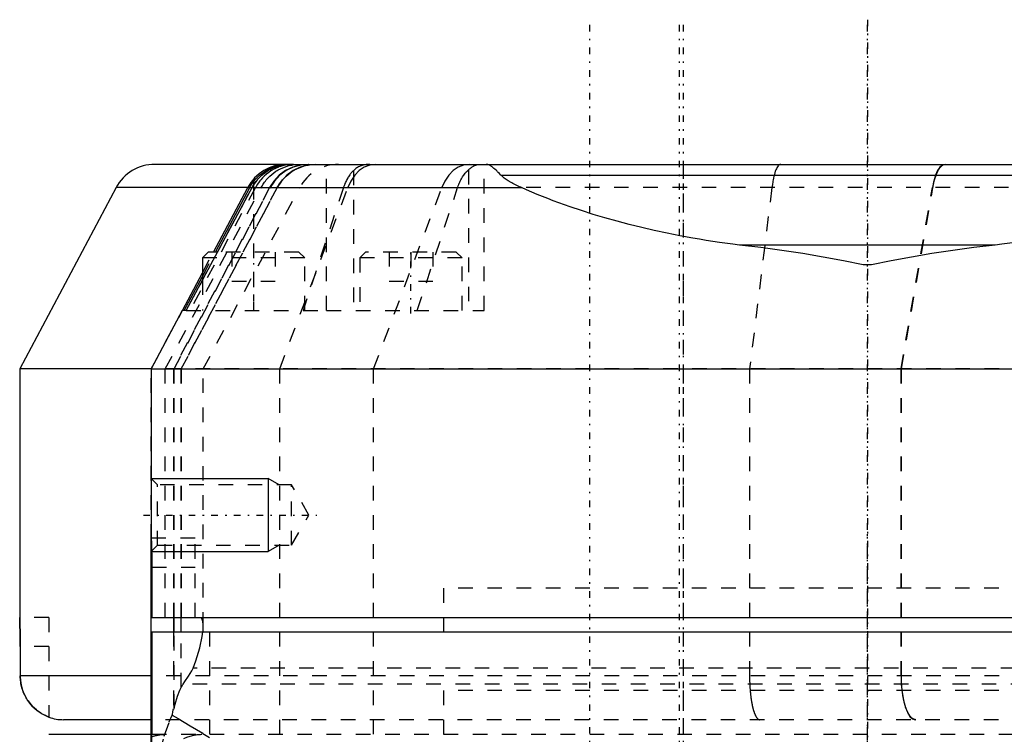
# Model space of a CAD drawing. Extents: x -545 to 345, y -109 to 109.
# Tile 11 of 15: x -158 to -91, y 60 to 109. Entities that reach past the tile are written whole.
import ezdxf

# ---------------------------------------------------------------- set-up
doc = ezdxf.new("R2010")
doc.units = 0
doc.linetypes.add('CENTER', pattern=[1.5, 0.45, -0.5, 0.05, -0.5])
doc.linetypes.add('DASHED', pattern=[2, 1, -1])
for name, color, linetype in [('AM_0', 7, 'CONTINUOUS'), ('AM_10', 7, 'CONTINUOUS'), ('AM_3', 7, 'DASHED'), ('AM_7', 7, 'CENTER')]:
    doc.layers.add(name, color=color, linetype=linetype)

msp = doc.modelspace()

# ---------------------------------------------------------------- linework, layer by layer
at = {"layer": 'AM_0', "color": 7, "linetype": 'CONTINUOUS'}
for p, q in [((-139.751, 99), (-148.753, 99)), ((-140.036, 98.95), (-140.031, 98.951)), ((-139.751, 99), (-60.249, 99)), ((-142, 97.821), (-142, 97.591)), ((-74.952, 98.24), (-125.048, 98.24)), ((-151.402, 97.408), (-158, 85)), ((-142.4, 97.408), (-151.402, 97.408)), ((-146.606, 89), (-142.081, 97.455)), ((-144.744, 93), (-142.4, 97.408)), ((-144.609, 93), (-142.264, 97.408)), ((-142.264, 97.408), (-142.4, 97.408)), ((-142.107, 97.408), (-123.666, 97.408)), ((-145.1, 93), (-145.5, 92.6)), ((-144.464, 93), (-145.1, 93)), ((-91.258, 93.47), (-108.742, 93.47)), ((-145.5, 92.6), (-145.5, 91.067)), ((-144.679, 92.6), (-145.5, 92.6)), ((-99.713, 92.13), (-100.287, 92.13)), ((-146.871, 89), (-145.5, 91.578)), ((-146.737, 89), (-145.5, 91.326)), ((-146.873, 89), (-149, 85)), ((-146.606, 89), (-146.873, 89)), ((-158, 85), (-158, 68)), ((-149.051, 85), (-158, 85)), ((-149, 85), (-149, 73.43)), ((-149, 85), (-51, 85)), ((-149, 73.421), (-149, 73.43)), ((-148.998, 58.06), (-148.998, 73.37)), ((-148.967, 72.332), (-148.969, 72.42)), ((-148.963, 72.055), (-148.964, 72.149)), ((-148.959, 71.43), (-148.959, 68)), ((-148.959, 68), (-51, 68)), ((-147.475, 68), (-147.475, 67)), ((-147.44, 67), (-147.44, 68)), ((-146.961, 67), (-146.961, 68)), ((-129, 68), (-129, 67)), ((-51, 67), (-148.959, 67)), ((-148.959, 67), (-148.959, 60)), ((-157.966, 66), (-157.966, 64)), ((-149.054, 64), (-157.966, 64)), ((-156, 61.184), (-156, 61.172)), ((-149.043, 61), (-155, 61)), ((-156, 60), (-148.998, 60))]:
    msp.add_line(p, q, dxfattribs=at)
for points in [[(-142, 97.821, 0), (-141.951, 97.883, 0), (-141.847, 98.005, 0), (-141.737, 98.121, 0), (-141.68, 98.176, 0), (-141.621, 98.23, 0), (-141.5, 98.334, 0), (-141.373, 98.43, 0), (-141.243, 98.519, 0), (-141.108, 98.601, 0), (-140.969, 98.676, 0), (-140.899, 98.71, 0), (-140.828, 98.742, 0), (-140.684, 98.801, 0), (-140.54, 98.852, 0), (-140.395, 98.895, 0), (-140.25, 98.93, 0), (-140.104, 98.958, 0), (-140.032, 98.969, 0), (-139.959, 98.979, 0), (-139.814, 98.992, 0), (-139.67, 98.999, 0), (-139.598, 99, 0)], [(-139.516, 99, 0), (-139.591, 98.999, 0), (-139.743, 98.99, 0), (-139.896, 98.973, 0), (-139.974, 98.961, 0), (-140.051, 98.947, 0), (-140.206, 98.912, 0), (-140.361, 98.867, 0), (-140.517, 98.813, 0), (-140.67, 98.749, 0), (-140.82, 98.677, 0), (-140.894, 98.637, 0), (-140.967, 98.596, 0), (-141.11, 98.506, 0), (-141.248, 98.408, 0), (-141.382, 98.301, 0), (-141.51, 98.187, 0), (-141.632, 98.066, 0), (-141.69, 98.002, 0), (-141.746, 97.938, 0), (-141.853, 97.804, 0), (-141.953, 97.664, 0), (-142, 97.591, 0)], [(-142, 97.591, 0), (-141.968, 97.641, 0), (-141.902, 97.737, 0), (-141.832, 97.831, 0), (-141.796, 97.877, 0), (-141.759, 97.923, 0), (-141.682, 98.011, 0), (-141.602, 98.096, 0), (-141.519, 98.178, 0), (-141.433, 98.257, 0), (-141.344, 98.332, 0), (-141.299, 98.369, 0), (-141.253, 98.404, 0), (-141.159, 98.472, 0), (-141.063, 98.536, 0), (-140.965, 98.597, 0), (-140.866, 98.653, 0), (-140.765, 98.705, 0), (-140.714, 98.729, 0), (-140.662, 98.753, 0), (-140.559, 98.796, 0), (-140.454, 98.836, 0), (-140.401, 98.854, 0)], [(-139.819, 98.983, 0), (-139.768, 98.988, 0), (-139.666, 98.996, 0), (-139.566, 99, 0), (-139.516, 99, 0)], [(-125.048, 98.24, 0), (-125.092, 98.285, 0), (-125.176, 98.371, 0), (-125.257, 98.452, 0), (-125.296, 98.491, 0), (-125.334, 98.528, 0), (-125.409, 98.599, 0), (-125.48, 98.664, 0), (-125.549, 98.724, 0), (-125.615, 98.778, 0), (-125.678, 98.827, 0), (-125.709, 98.849, 0), (-125.74, 98.87, 0), (-125.797, 98.906, 0), (-125.849, 98.935, 0), (-125.897, 98.957, 0), (-125.94, 98.974, 0), (-125.979, 98.985, 0), (-125.997, 98.99, 0), (-126.014, 98.993, 0), (-126.045, 98.998, 0), (-126.061, 98.999, 0), (-126.065, 98.999, 0), (-126.07, 99, 0), (-126.072, 99, 0), (-126.074, 99, 0), (-126.08, 99, 0), (-126.084, 99, 0), (-126.084, 99, 0), (-126.085, 99, 0), (-126.085, 99, 0), (-126.085, 99, 0), (-126.085, 99, 0), (-126.085, 99, 0), (-126.085, 99, 0), (-126.085, 99, 0), (-126.085, 99, 0), (-126.085, 99, 0), (-126.085, 99, 0), (-126.085, 99, 0), (-126.085, 99, 0), (-126.085, 99, 0), (-126.085, 99, 0), (-126.085, 99, 0), (-126.085, 99, 0), (-126.085, 99, 0), (-126.085, 99, 0), (-126.085, 99, 0), (-126.085, 99, 0), (-126.085, 99, 0), (-126.085, 99, 0), (-126.085, 99, 0), (-126.085, 99, 0), (-126.085, 99, 0), (-126.085, 99, 0), (-126.085, 99, 0), (-126.085, 99, 0), (-126.085, 99, 0), (-126.085, 99, 0), (-126.085, 99, 0), (-126.085, 99, 0), (-126.085, 99, 0), (-126.085, 99, 0), (-126.085, 99, 0), (-126.085, 99, 0), (-126.085, 99, 0), (-126.085, 99, 0), (-126.084, 99, 0), (-126.084, 99, 0), (-126.084, 99, 0), (-126.084, 99, 0), (-126.084, 99, 0), (-126.084, 99, 0), (-126.084, 99, 0), (-126.084, 99, 0), (-126.084, 99, 0), (-126.084, 99, 0), (-126.084, 99, 0), (-126.084, 99, 0), (-126.084, 99, 0), (-126.084, 99, 0), (-126.084, 99, 0), (-126.084, 99, 0), (-126.084, 99, 0), (-126.084, 99, 0), (-126.084, 99, 0), (-126.084, 99, 0), (-126.084, 99, 0), (-126.084, 99, 0), (-126.084, 99, 0), (-126.084, 99, 0), (-126.084, 99, 0), (-126.084, 99, 0), (-126.084, 99, 0), (-126.084, 99, 0), (-126.084, 99, 0), (-126.084, 99, 0), (-126.084, 99, 0), (-126.084, 99, 0), (-126.084, 99, 0), (-126.084, 99, 0), (-126.084, 99, 0), (-126.084, 99, 0), (-126.084, 99, 0), (-126.084, 99, 0), (-126.084, 99, 0), (-126.084, 99, 0), (-126.083, 99, 0), (-126.083, 99, 0), (-126.083, 99, 0), (-126.083, 99, 0), (-126.083, 99, 0), (-126.083, 99, 0)], [(-142.264, 97.408, 0), (-142.226, 97.479, 0), (-142.141, 97.619, 0), (-142.049, 97.755, 0), (-142, 97.821, 0)], [(-123.666, 97.408, 0), (-123.714, 97.43, 0), (-123.808, 97.473, 0), (-123.9, 97.516, 0), (-123.945, 97.538, 0), (-123.99, 97.56, 0), (-124.079, 97.604, 0), (-124.166, 97.649, 0), (-124.252, 97.694, 0), (-124.335, 97.739, 0), (-124.415, 97.784, 0), (-124.455, 97.807, 0), (-124.494, 97.83, 0), (-124.57, 97.876, 0), (-124.643, 97.923, 0), (-124.713, 97.97, 0), (-124.781, 98.017, 0), (-124.845, 98.064, 0), (-124.876, 98.088, 0), (-124.906, 98.112, 0), (-124.965, 98.161, 0), (-125.021, 98.213, 0), (-125.048, 98.24, 0)], [(-142, 97.591, 0), (-142.019, 97.561, 0), (-142.055, 97.5, 0), (-142.09, 97.439, 0), (-142.107, 97.408, 0)], [(-142.081, 97.455, 0), (-142.068, 97.478, 0), (-142.042, 97.523, 0), (-142.014, 97.569, 0), (-142, 97.591, 0)], [(-108.742, 93.47, 0), (-109.203, 93.529, 0), (-110.121, 93.657, 0), (-111.031, 93.797, 0), (-111.483, 93.871, 0), (-111.932, 93.949, 0), (-112.825, 94.113, 0), (-113.708, 94.288, 0), (-114.58, 94.475, 0), (-115.442, 94.674, 0), (-116.292, 94.884, 0), (-116.712, 94.993, 0), (-117.13, 95.105, 0), (-117.954, 95.337, 0), (-118.765, 95.58, 0), (-119.562, 95.833, 0), (-120.345, 96.097, 0), (-121.111, 96.371, 0), (-121.489, 96.512, 0), (-121.862, 96.655, 0), (-122.597, 96.949, 0), (-123.314, 97.253, 0), (-123.666, 97.408, 0)], [(-76.334, 97.408, 0), (-76.686, 97.253, 0), (-77.403, 96.949, 0), (-78.138, 96.655, 0), (-78.511, 96.512, 0), (-78.889, 96.371, 0), (-79.655, 96.097, 0), (-80.438, 95.833, 0), (-81.235, 95.58, 0), (-82.046, 95.337, 0), (-82.87, 95.105, 0), (-83.288, 94.993, 0), (-83.708, 94.884, 0), (-84.558, 94.674, 0), (-85.42, 94.475, 0), (-86.292, 94.288, 0), (-87.175, 94.113, 0), (-88.068, 93.949, 0), (-88.517, 93.871, 0), (-88.969, 93.797, 0), (-89.879, 93.657, 0), (-90.797, 93.529, 0), (-91.258, 93.47, 0)], [(-100.287, 92.13, 0), (-101.627, 92.398, 0), (-104.418, 92.906, 0), (-107.296, 93.317, 0), (-108.742, 93.47, 0)], [(-91.258, 93.47, 0), (-92.704, 93.317, 0), (-95.582, 92.906, 0), (-98.373, 92.398, 0), (-99.713, 92.13, 0)], [(-149, 73.43, 0), (-149, 73.43, 0), (-149, 73.43, 0), (-149, 73.429, 0), (-149, 73.428, 0), (-149, 73.428, 0), (-149, 73.426, 0), (-149, 73.424, 0), (-149, 73.422, 0), (-149, 73.419, 0), (-148.999, 73.415, 0), (-148.999, 73.414, 0), (-148.999, 73.412, 0), (-148.999, 73.408, 0), (-148.999, 73.403, 0), (-148.999, 73.398, 0), (-148.998, 73.393, 0), (-148.998, 73.387, 0), (-148.998, 73.384, 0), (-148.998, 73.381, 0), (-148.998, 73.374, 0), (-148.997, 73.367, 0), (-148.997, 73.363, 0), (-148.997, 73.359, 0), (-148.997, 73.351, 0), (-148.997, 73.343, 0), (-148.996, 73.338, 0), (-148.996, 73.334, 0), (-148.996, 73.325, 0), (-148.995, 73.315, 0), (-148.995, 73.305, 0), (-148.995, 73.294, 0), (-148.994, 73.283, 0), (-148.994, 73.278, 0), (-148.994, 73.272, 0), (-148.993, 73.26, 0), (-148.993, 73.248, 0), (-148.992, 73.236, 0), (-148.992, 73.223, 0), (-148.991, 73.209, 0), (-148.991, 73.203, 0), (-148.991, 73.196, 0), (-148.99, 73.182, 0), (-148.99, 73.167, 0), (-148.989, 73.152, 0), (-148.989, 73.137, 0), (-148.988, 73.122, 0), (-148.988, 73.114, 0), (-148.988, 73.106, 0), (-148.987, 73.09, 0), (-148.987, 73.073, 0), (-148.986, 73.056, 0), (-148.986, 73.039, 0), (-148.985, 73.022, 0), (-148.985, 73.013, 0), (-148.984, 73.004, 0), (-148.984, 72.986, 0), (-148.983, 72.968, 0), (-148.983, 72.95, 0), (-148.982, 72.931, 0), (-148.982, 72.912, 0), (-148.981, 72.903, 0), (-148.981, 72.893, 0), (-148.98, 72.874, 0), (-148.98, 72.854, 0), (-148.98, 72.844, 0), (-148.979, 72.834, 0), (-148.979, 72.814, 0), (-148.978, 72.794, 0), (-148.978, 72.783, 0), (-148.978, 72.773, 0), (-148.977, 72.752, 0), (-148.976, 72.73, 0), (-148.976, 72.708, 0), (-148.975, 72.686, 0), (-148.975, 72.663, 0), (-148.974, 72.652, 0), (-148.974, 72.641, 0), (-148.974, 72.617, 0), (-148.973, 72.594, 0), (-148.972, 72.57, 0), (-148.972, 72.546, 0), (-148.971, 72.522, 0), (-148.971, 72.509, 0), (-148.971, 72.497, 0), (-148.97, 72.472, 0), (-148.97, 72.447, 0), (-148.969, 72.421, 0), (-148.969, 72.395, 0), (-148.968, 72.369, 0), (-148.968, 72.356, 0), (-148.968, 72.343, 0), (-148.967, 72.317, 0), (-148.967, 72.29, 0), (-148.966, 72.263, 0), (-148.966, 72.236, 0), (-148.965, 72.209, 0), (-148.965, 72.195, 0), (-148.965, 72.182, 0), (-148.965, 72.154, 0), (-148.964, 72.126, 0), (-148.964, 72.099, 0), (-148.963, 72.071, 0), (-148.963, 72.043, 0), (-148.963, 72.028, 0), (-148.963, 72.014, 0), (-148.962, 71.986, 0), (-148.962, 71.958, 0), (-148.962, 71.943, 0), (-148.962, 71.929, 0), (-148.961, 71.901, 0), (-148.961, 71.872, 0), (-148.961, 71.858, 0), (-148.961, 71.843, 0), (-148.961, 71.815, 0), (-148.96, 71.786, 0), (-148.96, 71.757, 0), (-148.96, 71.728, 0), (-148.96, 71.7, 0), (-148.96, 71.685, 0), (-148.96, 71.671, 0), (-148.96, 71.642, 0), (-148.96, 71.614, 0), (-148.959, 71.585, 0), (-148.959, 71.557, 0), (-148.959, 71.528, 0), (-148.959, 71.514, 0), (-148.959, 71.5, 0), (-148.959, 71.472, 0), (-148.959, 71.444, 0), (-148.959, 71.43, 0)], [(-158, 68, 0), (-158, 68, 0), (-158, 68, 0), (-158, 67.999, 0), (-158, 67.998, 0), (-158, 67.998, 0), (-158, 67.996, 0), (-158, 67.994, 0), (-158, 67.992, 0), (-158, 67.989, 0), (-157.999, 67.985, 0), (-157.999, 67.984, 0), (-157.999, 67.982, 0), (-157.999, 67.978, 0), (-157.999, 67.973, 0), (-157.999, 67.968, 0), (-157.999, 67.963, 0), (-157.999, 67.957, 0), (-157.998, 67.954, 0), (-157.998, 67.951, 0), (-157.998, 67.944, 0), (-157.998, 67.937, 0), (-157.998, 67.933, 0), (-157.998, 67.929, 0), (-157.997, 67.921, 0), (-157.997, 67.913, 0), (-157.997, 67.908, 0), (-157.997, 67.904, 0), (-157.996, 67.895, 0), (-157.996, 67.885, 0), (-157.996, 67.875, 0), (-157.995, 67.864, 0), (-157.995, 67.853, 0), (-157.995, 67.848, 0), (-157.995, 67.842, 0), (-157.994, 67.83, 0), (-157.994, 67.818, 0), (-157.994, 67.806, 0), (-157.993, 67.793, 0), (-157.993, 67.779, 0), (-157.993, 67.773, 0), (-157.992, 67.766, 0), (-157.992, 67.752, 0), (-157.992, 67.737, 0), (-157.991, 67.722, 0), (-157.991, 67.707, 0), (-157.99, 67.692, 0), (-157.99, 67.684, 0), (-157.99, 67.676, 0), (-157.989, 67.66, 0), (-157.989, 67.643, 0), (-157.988, 67.626, 0), (-157.988, 67.609, 0), (-157.987, 67.592, 0), (-157.987, 67.583, 0), (-157.987, 67.574, 0), (-157.986, 67.556, 0), (-157.986, 67.538, 0), (-157.985, 67.52, 0), (-157.985, 67.501, 0), (-157.984, 67.482, 0), (-157.984, 67.473, 0), (-157.984, 67.463, 0), (-157.983, 67.444, 0), (-157.983, 67.424, 0), (-157.983, 67.414, 0), (-157.983, 67.404, 0), (-157.982, 67.384, 0), (-157.982, 67.364, 0), (-157.981, 67.353, 0), (-157.981, 67.343, 0), (-157.981, 67.322, 0), (-157.98, 67.3, 0), (-157.98, 67.278, 0), (-157.979, 67.256, 0), (-157.979, 67.233, 0), (-157.978, 67.222, 0), (-157.978, 67.211, 0), (-157.978, 67.187, 0), (-157.977, 67.164, 0), (-157.977, 67.14, 0), (-157.976, 67.116, 0), (-157.976, 67.091, 0), (-157.976, 67.079, 0), (-157.975, 67.067, 0), (-157.975, 67.042, 0), (-157.974, 67.017, 0), (-157.974, 66.991, 0), (-157.974, 66.965, 0), (-157.973, 66.939, 0), (-157.973, 66.926, 0), (-157.973, 66.913, 0), (-157.972, 66.887, 0), (-157.972, 66.86, 0), (-157.971, 66.833, 0), (-157.971, 66.806, 0), (-157.971, 66.779, 0), (-157.971, 66.765, 0), (-157.97, 66.752, 0), (-157.97, 66.724, 0), (-157.97, 66.696, 0), (-157.969, 66.669, 0), (-157.969, 66.641, 0), (-157.969, 66.613, 0), (-157.969, 66.598, 0), (-157.968, 66.584, 0), (-157.968, 66.556, 0), (-157.968, 66.528, 0), (-157.968, 66.513, 0), (-157.968, 66.499, 0), (-157.967, 66.471, 0), (-157.967, 66.442, 0), (-157.967, 66.428, 0), (-157.967, 66.413, 0), (-157.967, 66.385, 0), (-157.967, 66.356, 0), (-157.966, 66.327, 0), (-157.966, 66.298, 0), (-157.966, 66.27, 0), (-157.966, 66.255, 0), (-157.966, 66.241, 0), (-157.966, 66.212, 0), (-157.966, 66.184, 0), (-157.966, 66.155, 0), (-157.966, 66.127, 0), (-157.966, 66.098, 0), (-157.966, 66.084, 0), (-157.966, 66.07, 0), (-157.966, 66.042, 0), (-157.966, 66.014, 0), (-157.966, 66, 0)], [(-157.966, 66, 0), (-157.966, 66.013, 0), (-157.966, 66.039, 0), (-157.966, 66.066, 0), (-157.966, 66.079, 0), (-157.966, 66.092, 0), (-157.966, 66.119, 0), (-157.966, 66.145, 0), (-157.966, 66.172, 0), (-157.966, 66.199, 0), (-157.966, 66.226, 0), (-157.966, 66.239, 0), (-157.966, 66.253, 0), (-157.966, 66.28, 0), (-157.966, 66.307, 0), (-157.966, 66.333, 0), (-157.967, 66.36, 0), (-157.967, 66.387, 0), (-157.967, 66.401, 0), (-157.967, 66.414, 0), (-157.967, 66.441, 0), (-157.967, 66.468, 0), (-157.968, 66.481, 0), (-157.968, 66.495, 0), (-157.968, 66.521, 0), (-157.968, 66.548, 0), (-157.968, 66.561, 0), (-157.968, 66.575, 0), (-157.969, 66.601, 0), (-157.969, 66.627, 0), (-157.969, 66.654, 0), (-157.969, 66.68, 0), (-157.97, 66.706, 0), (-157.97, 66.719, 0), (-157.97, 66.732, 0), (-157.97, 66.758, 0), (-157.971, 66.783, 0), (-157.971, 66.809, 0), (-157.972, 66.834, 0), (-157.972, 66.859, 0), (-157.972, 66.872, 0), (-157.972, 66.884, 0), (-157.973, 66.909, 0), (-157.973, 66.934, 0), (-157.973, 66.958, 0), (-157.974, 66.982, 0), (-157.974, 67.006, 0), (-157.974, 67.018, 0), (-157.975, 67.03, 0), (-157.975, 67.054, 0), (-157.976, 67.077, 0), (-157.976, 67.1, 0), (-157.976, 67.123, 0), (-157.977, 67.145, 0), (-157.977, 67.156, 0), (-157.977, 67.168, 0), (-157.978, 67.19, 0), (-157.978, 67.211, 0), (-157.979, 67.233, 0), (-157.979, 67.254, 0), (-157.98, 67.275, 0), (-157.98, 67.285, 0), (-157.98, 67.295, 0), (-157.98, 67.316, 0), (-157.981, 67.336, 0), (-157.981, 67.346, 0), (-157.981, 67.355, 0), (-157.982, 67.375, 0), (-157.982, 67.394, 0), (-157.982, 67.403, 0), (-157.983, 67.412, 0), (-157.983, 67.431, 0), (-157.984, 67.449, 0), (-157.984, 67.467, 0), (-157.985, 67.485, 0), (-157.985, 67.503, 0), (-157.985, 67.512, 0), (-157.985, 67.52, 0), (-157.986, 67.538, 0), (-157.986, 67.555, 0), (-157.987, 67.572, 0), (-157.987, 67.588, 0), (-157.988, 67.605, 0), (-157.988, 67.613, 0), (-157.988, 67.621, 0), (-157.989, 67.636, 0), (-157.989, 67.652, 0), (-157.989, 67.667, 0), (-157.99, 67.682, 0), (-157.99, 67.697, 0), (-157.991, 67.704, 0), (-157.991, 67.712, 0), (-157.991, 67.726, 0), (-157.992, 67.739, 0), (-157.992, 67.753, 0), (-157.992, 67.766, 0), (-157.993, 67.779, 0), (-157.993, 67.785, 0), (-157.993, 67.791, 0), (-157.994, 67.804, 0), (-157.994, 67.815, 0), (-157.994, 67.827, 0), (-157.995, 67.838, 0), (-157.995, 67.849, 0), (-157.995, 67.854, 0), (-157.995, 67.859, 0), (-157.996, 67.869, 0), (-157.996, 67.879, 0), (-157.996, 67.884, 0), (-157.996, 67.888, 0), (-157.997, 67.897, 0), (-157.997, 67.906, 0), (-157.997, 67.91, 0), (-157.997, 67.914, 0), (-157.997, 67.922, 0), (-157.998, 67.929, 0), (-157.998, 67.936, 0), (-157.998, 67.943, 0), (-157.998, 67.95, 0), (-157.998, 67.953, 0), (-157.998, 67.955, 0), (-157.999, 67.961, 0), (-157.999, 67.966, 0), (-157.999, 67.971, 0), (-157.999, 67.976, 0), (-157.999, 67.98, 0), (-157.999, 67.981, 0), (-157.999, 67.983, 0), (-158, 67.987, 0), (-158, 67.99, 0), (-158, 67.991, 0)], [(-145.439, 67.357, 0), (-145.442, 67.488, 0), (-145.471, 67.722, 0), (-145.528, 67.917, 0), (-145.567, 68, 0)], [(-145.458, 67.014, 0), (-145.452, 67.075, 0), (-145.444, 67.192, 0), (-145.439, 67.304, 0), (-145.439, 67.357, 0)], [(-157.966, 64, 0), (-157.964, 63.903, 0), (-157.951, 63.702, 0), (-157.923, 63.496, 0), (-157.904, 63.393, 0), (-157.881, 63.292, 0), (-157.825, 63.093, 0), (-157.758, 62.905, 0), (-157.681, 62.725, 0), (-157.589, 62.545, 0), (-157.481, 62.366, 0), (-157.423, 62.28, 0), (-157.362, 62.195, 0), (-157.233, 62.036, 0), (-157.098, 61.89, 0), (-156.955, 61.756, 0), (-156.798, 61.625, 0), (-156.629, 61.504, 0), (-156.541, 61.447, 0), (-156.451, 61.394, 0), (-156.271, 61.299, 0), (-156.091, 61.22, 0), (-156, 61.184, 0)], [(-156.303, 61.315, 0), (-156.385, 61.358, 0), (-156.548, 61.452, 0), (-156.706, 61.557, 0), (-156.782, 61.613, 0), (-156.855, 61.671, 0), (-156.994, 61.791, 0), (-157.121, 61.914, 0), (-157.242, 62.047, 0), (-157.359, 62.192, 0), (-157.469, 62.347, 0), (-157.519, 62.427, 0), (-157.568, 62.507, 0), (-157.655, 62.671, 0), (-157.73, 62.834, 0), (-157.794, 63, 0), (-157.85, 63.175, 0), (-157.896, 63.358, 0), (-157.915, 63.451, 0), (-157.931, 63.544, 0), (-157.953, 63.73, 0), (-157.964, 63.912, 0), (-157.966, 64, 0)], [(-156, 61.184, 0), (-156.017, 61.191, 0), (-156.052, 61.204, 0), (-156.086, 61.218, 0), (-156.103, 61.224, 0)], [(-148.959, 60, 0), (-148.959, 59.986, 0)]]:
    msp.add_polyline3d(points, dxfattribs=at)
for centre, start, end in [((-148.753, 96), 90, 152), ((-139.751, 96), 90, 152), ((-155, 64), 250.52878, 270)]:
    msp.add_arc(centre, 3, start, end, dxfattribs=at)
at = {"layer": 'AM_10', "color": 7, "linetype": 'CONTINUOUS'}
for p, q in [((-148.998, 77.5), (-140.998, 77.5)), ((-140.248, 77.067), (-140.998, 77.5)), ((-140.998, 77.5), (-140.998, 72.5)), ((-140.248, 72.933), (-140.998, 72.5)), ((-148.998, 72.5), (-140.998, 72.5))]:
    msp.add_line(p, q, dxfattribs=at)
at = {"layer": 'AM_3', "color": 6, "linetype": 'DASHED'}
for p, q in [((-137, 89), (-137, 99)), ((-135.17, 98.566), (-135.17, 89)), ((-127.29, 98.631), (-127.29, 89)), ((-126.23, 89), (-126.23, 99)), ((-112.57, 60), (-112.57, 99)), ((-148.035, 85), (-141.484, 97.408)), ((-140.903, 97.408), (-147.475, 85)), ((-147.44, 85), (-140.868, 97.408)), ((-140.388, 97.408), (-146.961, 85)), ((-146.945, 85), (-140.372, 97.408)), ((-146.606, 89), (-142.107, 97.408)), ((-141.875, 97.408), (-146.351, 89)), ((-145.439, 85), (-138.841, 97.408)), ((-142.4, 97.408), (-142.107, 97.408)), ((-142, 97.591), (-142, 89)), ((-140.211, 85), (-135.546, 97.408)), ((-135.848, 97.408), (-138.615, 89)), ((-133.783, 85), (-129.118, 97.408)), ((-130.798, 89), (-128.036, 97.408)), ((-76.334, 97.408), (-123.666, 97.408)), ((-106.531, 97.408), (-108.06, 85)), ((-97.697, 85), (-95.549, 97.408)), ((-97.671, 85), (-95.52, 97.408)), ((-145.5, 91.578), (-144.744, 93)), ((-145.5, 91.326), (-144.609, 93)), ((-138.9, 93), (-144.464, 93)), ((-143.49, 93), (-143.49, 91)), ((-140.51, 93), (-140.51, 91)), ((-138.5, 92.6), (-138.9, 93)), ((-134.33, 93), (-134.73, 92.6)), ((-128.13, 93), (-134.33, 93)), ((-132.72, 93), (-132.72, 91)), ((-131.23, 93), (-131.23, 91)), ((-129.74, 93), (-129.74, 91)), ((-127.73, 92.6), (-128.13, 93)), ((-138.5, 92.6), (-144.679, 92.6)), ((-138.5, 89), (-138.5, 92.6)), ((-134.73, 92.6), (-134.73, 89)), ((-127.73, 92.6), (-134.73, 92.6)), ((-127.73, 89), (-127.73, 92.6)), ((-145.5, 91.067), (-145.5, 89)), ((-143.49, 91), (-140.51, 91)), ((-132.72, 91), (-129.74, 91)), ((-148.998, 85), (-146.871, 89)), ((-146.606, 89), (-137, 89)), ((-137, 89), (-126.23, 89)), ((-50.978, 85), (-149.051, 85)), ((-148.998, 73.37), (-148.998, 85)), ((-148.035, 68), (-148.035, 85)), ((-147.475, 85), (-147.475, 68)), ((-147.44, 68), (-147.44, 85)), ((-146.961, 85), (-146.961, 68)), ((-146.945, 68), (-146.945, 85)), ((-145.439, 67.357), (-145.439, 85)), ((-140.211, 60), (-140.211, 85)), ((-133.783, 60), (-133.783, 85)), ((-108.06, 85), (-108.06, 64)), ((-97.697, 64), (-97.697, 85)), ((-97.671, 64), (-97.671, 85)), ((-148.565, 77.067), (-148.998, 77.5)), ((-139.398, 77.067), (-148.565, 77.067)), ((-148.565, 72.933), (-148.565, 77.067)), ((-138.205, 75), (-139.398, 77.067)), ((-139.398, 72.933), (-139.398, 77.067)), ((-139.398, 72.933), (-138.205, 75)), ((-146, 73.43), (-149, 73.43)), ((-148.969, 72.42), (-149, 73.421)), ((-148.998, 72.5), (-148.565, 72.933)), ((-148.565, 72.933), (-139.398, 72.933)), ((-146, 68), (-146, 73.43)), ((-148.964, 72.149), (-148.967, 72.332)), ((-148.959, 71.43), (-148.963, 72.055)), ((-148.959, 71.43), (-146, 71.43)), ((-129, 70), (-129, 68)), ((-71, 70), (-129, 70)), ((-71, 70), (-100, 70)), ((-156, 68), (-158, 68)), ((-158, 67.991), (-158, 68)), ((-156, 68), (-156, 61.184)), ((-147.475, 67), (-147.475, 61.737)), ((-147.44, 61.736), (-147.44, 67)), ((-146.961, 63.203), (-146.961, 67)), ((-145, 58), (-145, 67)), ((-156, 66), (-157.966, 66)), ((-53.867, 64.52), (-146.133, 64.52)), ((-50.981, 64), (-149.054, 64)), ((-53.177, 63.43), (-146.823, 63.43)), ((-129, 63), (-129, 60)), ((-71, 63), (-129, 63)), ((-71, 63), (-129, 63)), ((-147.475, 61.737), (-147.44, 61.736)), ((-51.034, 61), (-149.043, 61)), ((-148.998, 60), (-148.959, 60)), ((-148.959, 60), (-145, 60)), ((-145, 60), (-51, 60))]:
    msp.add_line(p, q, dxfattribs=at)
for points in [[(-138.264, 99), (-138.8, 98.951), (-139.319, 98.807), (-139.803, 98.572), (-140.238, 98.253), (-140.608, 97.861), (-140.903, 97.408)], [(-138.229, 99), (-138.765, 98.951), (-139.284, 98.807), (-139.768, 98.572), (-140.203, 98.253), (-140.573, 97.861), (-140.868, 97.408)], [(-137.75, 99), (-138.286, 98.951), (-138.804, 98.807), (-139.289, 98.572), (-139.723, 98.253), (-140.094, 97.861), (-140.388, 97.408)], [(-133.673, 99), (-134.053, 98.951), (-134.421, 98.807), (-134.765, 98.572), (-135.074, 98.253), (-135.337, 97.861), (-135.546, 97.408)], [(-127.245, 99), (-127.625, 98.951), (-127.994, 98.807), (-128.337, 98.572), (-128.646, 98.253), (-128.909, 97.861), (-129.118, 97.408)], [(-94.687, 99), (-94.862, 98.951), (-95.031, 98.807), (-95.19, 98.572), (-95.332, 98.253), (-95.453, 97.861), (-95.549, 97.408)], [(-97.697, 64), (-97.678, 63.415), (-97.623, 62.852), (-97.532, 62.333), (-97.411, 61.879), (-97.263, 61.506), (-97.094, 61.228), (-96.911, 61.058), (-96.72, 61)]]:
    msp.add_lwpolyline(points, dxfattribs=at)
for points in [[(-139.264, 99, 0), (-139.343, 98.999, 0), (-139.504, 98.99, 0), (-139.666, 98.971, 0), (-139.748, 98.958, 0), (-139.831, 98.943, 0), (-139.996, 98.904, 0), (-140.162, 98.855, 0), (-140.26, 98.821, 0), (-140.287, 98.811, 0), (-140.315, 98.8, 0), (-140.329, 98.795, 0), (-140.343, 98.789, 0), (-140.37, 98.778, 0), (-140.398, 98.767, 0), (-140.493, 98.724, 0), (-140.653, 98.643, 0), (-140.732, 98.598, 0), (-140.81, 98.551, 0), (-140.962, 98.45, 0), (-141.109, 98.338, 0), (-141.25, 98.217, 0), (-141.383, 98.087, 0), (-141.508, 97.949, 0), (-141.567, 97.877, 0), (-141.624, 97.803, 0), (-141.731, 97.65, 0), (-141.829, 97.491, 0), (-141.875, 97.408, 0)], [(-141.484, 97.408, 0), (-141.441, 97.488, 0), (-141.347, 97.642, 0), (-141.245, 97.789, 0), (-141.191, 97.861, 0), (-141.134, 97.931, 0), (-141.015, 98.065, 0), (-140.888, 98.192, 0), (-140.753, 98.311, 0), (-140.612, 98.422, 0), (-140.464, 98.524, 0), (-140.388, 98.572, 0), (-140.311, 98.617, 0), (-140.152, 98.7, 0), (-139.989, 98.774, 0), (-139.821, 98.838, 0), (-139.65, 98.891, 0), (-139.476, 98.934, 0), (-139.389, 98.951, 0), (-139.301, 98.966, 0), (-139.123, 98.988, 0), (-138.944, 98.999, 0), (-138.855, 99, 0)], [(-140.401, 98.854, 0), (-140.368, 98.865, 0), (-140.304, 98.885, 0), (-140.239, 98.903, 0), (-140.207, 98.912, 0)], [(-140.372, 97.408, 0), (-140.329, 97.487, 0), (-140.235, 97.641, 0), (-140.132, 97.789, 0), (-140.077, 97.861, 0), (-140.021, 97.931, 0), (-139.901, 98.065, 0), (-139.773, 98.192, 0), (-139.638, 98.311, 0), (-139.497, 98.422, 0), (-139.349, 98.524, 0), (-139.272, 98.572, 0), (-139.195, 98.617, 0), (-139.035, 98.7, 0), (-138.871, 98.774, 0), (-138.703, 98.838, 0), (-138.532, 98.891, 0), (-138.357, 98.934, 0), (-138.269, 98.951, 0), (-138.18, 98.966, 0), (-138.002, 98.988, 0), (-137.823, 98.999, 0), (-137.733, 99, 0)], [(-140.206, 98.912, 0), (-140.177, 98.919, 0), (-140.121, 98.932, 0), (-140.064, 98.944, 0), (-140.036, 98.95, 0)], [(-140.031, 98.951, 0), (-139.995, 98.957, 0), (-139.924, 98.969, 0), (-139.854, 98.979, 0), (-139.819, 98.983, 0)], [(-135.17, 98.566, 0), (-135.194, 98.542, 0), (-135.242, 98.492, 0), (-135.288, 98.44, 0), (-135.311, 98.413, 0), (-135.333, 98.386, 0), (-135.377, 98.33, 0), (-135.42, 98.273, 0), (-135.461, 98.215, 0), (-135.5, 98.156, 0), (-135.537, 98.096, 0), (-135.555, 98.065, 0), (-135.573, 98.034, 0), (-135.61, 97.968, 0), (-135.645, 97.9, 0), (-135.68, 97.829, 0), (-135.714, 97.756, 0), (-135.746, 97.681, 0), (-135.762, 97.643, 0), (-135.777, 97.605, 0), (-135.807, 97.527, 0), (-135.835, 97.448, 0), (-135.848, 97.408, 0)], [(-134.033, 99, 0), (-134.071, 99, 0), (-134.145, 98.997, 0), (-134.219, 98.992, 0), (-134.255, 98.988, 0), (-134.291, 98.984, 0), (-134.362, 98.973, 0), (-134.431, 98.959, 0), (-134.5, 98.943, 0), (-134.566, 98.924, 0), (-134.632, 98.902, 0), (-134.664, 98.891, 0), (-134.696, 98.878, 0), (-134.758, 98.851, 0), (-134.819, 98.821, 0), (-134.878, 98.788, 0), (-134.935, 98.753, 0), (-134.991, 98.716, 0), (-135.018, 98.696, 0), (-135.044, 98.676, 0), (-135.096, 98.634, 0), (-135.146, 98.589, 0), (-135.17, 98.566, 0)], [(-128.036, 97.408, 0), (-128.022, 97.451, 0), (-127.992, 97.536, 0), (-127.96, 97.62, 0), (-127.943, 97.661, 0), (-127.926, 97.702, 0), (-127.89, 97.783, 0), (-127.853, 97.861, 0), (-127.816, 97.936, 0), (-127.777, 98.008, 0), (-127.737, 98.076, 0), (-127.718, 98.109, 0), (-127.698, 98.141, 0), (-127.656, 98.205, 0), (-127.613, 98.268, 0), (-127.567, 98.33, 0), (-127.519, 98.39, 0), (-127.47, 98.449, 0), (-127.445, 98.477, 0), (-127.42, 98.504, 0), (-127.368, 98.557, 0), (-127.316, 98.607, 0), (-127.29, 98.631, 0)], [(-127.29, 98.631, 0), (-127.267, 98.651, 0), (-127.222, 98.689, 0), (-127.177, 98.725, 0), (-127.155, 98.743, 0), (-127.132, 98.759, 0), (-127.088, 98.791, 0), (-127.045, 98.821, 0), (-127.002, 98.848, 0), (-126.96, 98.874, 0), (-126.919, 98.896, 0), (-126.898, 98.907, 0), (-126.878, 98.917, 0), (-126.839, 98.935, 0), (-126.8, 98.952, 0), (-126.762, 98.965, 0), (-126.726, 98.977, 0), (-126.69, 98.986, 0), (-126.672, 98.99, 0), (-126.655, 98.993, 0), (-126.622, 98.997, 0), (-126.59, 99, 0), (-126.575, 99, 0)], [(-105.929, 99, 0), (-105.949, 98.999, 0), (-105.99, 98.988, 0), (-106.03, 98.966, 0), (-106.051, 98.951, 0), (-106.071, 98.934, 0), (-106.11, 98.891, 0), (-106.149, 98.838, 0), (-106.188, 98.774, 0), (-106.225, 98.701, 0), (-106.261, 98.617, 0), (-106.279, 98.572, 0), (-106.297, 98.525, 0), (-106.33, 98.423, 0), (-106.363, 98.312, 0), (-106.394, 98.193, 0), (-106.423, 98.066, 0), (-106.451, 97.931, 0), (-106.464, 97.861, 0), (-106.476, 97.79, 0), (-106.5, 97.642, 0), (-106.521, 97.488, 0), (-106.531, 97.408, 0)], [(-95.52, 97.408, 0), (-95.506, 97.488, 0), (-95.475, 97.646, 0), (-95.44, 97.797, 0), (-95.422, 97.869, 0), (-95.403, 97.94, 0), (-95.364, 98.071, 0), (-95.324, 98.192, 0), (-95.281, 98.31, 0), (-95.234, 98.422, 0), (-95.184, 98.527, 0), (-95.158, 98.575, 0), (-95.133, 98.621, 0), (-95.08, 98.704, 0), (-95.029, 98.775, 0), (-94.976, 98.836, 0), (-94.919, 98.89, 0), (-94.861, 98.934, 0), (-94.831, 98.952, 0), (-94.802, 98.967, 0), (-94.743, 98.988, 0), (-94.685, 98.999, 0), (-94.657, 99, 0)], [(-146.133, 64.52, 0), (-145.956, 65.02, 0), (-145.678, 65.922, 0), (-145.504, 66.686, 0), (-145.458, 67.014, 0)], [(-146.823, 63.43, 0), (-146.692, 63.612, 0), (-146.449, 63.975, 0), (-146.232, 64.338, 0), (-146.133, 64.52, 0)], [(-146.961, 63.203, 0), (-146.938, 63.247, 0), (-146.891, 63.327, 0), (-146.846, 63.398, 0), (-146.823, 63.43, 0)], [(-108.06, 64, 0), (-108.059, 63.978, 0), (-108.059, 63.934, 0), (-108.059, 63.89, 0), (-108.059, 63.869, 0), (-108.059, 63.847, 0), (-108.058, 63.803, 0), (-108.057, 63.759, 0), (-108.056, 63.716, 0), (-108.055, 63.672, 0), (-108.054, 63.629, 0), (-108.053, 63.607, 0), (-108.053, 63.586, 0), (-108.051, 63.542, 0), (-108.05, 63.499, 0), (-108.048, 63.456, 0), (-108.046, 63.413, 0), (-108.044, 63.371, 0), (-108.043, 63.349, 0), (-108.042, 63.328, 0), (-108.039, 63.286, 0), (-108.037, 63.243, 0), (-108.035, 63.222, 0), (-108.034, 63.201, 0), (-108.031, 63.159, 0), (-108.028, 63.117, 0), (-108.027, 63.096, 0), (-108.025, 63.076, 0), (-108.022, 63.034, 0), (-108.019, 62.993, 0), (-108.015, 62.952, 0), (-108.012, 62.911, 0), (-108.008, 62.87, 0), (-108.006, 62.85, 0), (-108.004, 62.83, 0), (-108, 62.789, 0), (-107.996, 62.749, 0), (-107.991, 62.71, 0), (-107.987, 62.67, 0), (-107.982, 62.631, 0), (-107.98, 62.612, 0), (-107.977, 62.593, 0), (-107.973, 62.554, 0), (-107.968, 62.516, 0), (-107.962, 62.478, 0), (-107.957, 62.441, 0), (-107.952, 62.404, 0), (-107.949, 62.386, 0), (-107.946, 62.367, 0), (-107.941, 62.331, 0), (-107.935, 62.295, 0), (-107.929, 62.259, 0), (-107.923, 62.224, 0), (-107.917, 62.189, 0), (-107.914, 62.171, 0), (-107.911, 62.154, 0), (-107.904, 62.12, 0), (-107.898, 62.086, 0), (-107.891, 62.053, 0), (-107.885, 62.02, 0), (-107.878, 61.987, 0), (-107.875, 61.971, 0), (-107.871, 61.955, 0), (-107.864, 61.923, 0), (-107.857, 61.892, 0), (-107.853, 61.876, 0), (-107.85, 61.861, 0), (-107.842, 61.83, 0), (-107.835, 61.8, 0), (-107.831, 61.786, 0), (-107.827, 61.771, 0), (-107.82, 61.742, 0), (-107.812, 61.714, 0), (-107.804, 61.686, 0), (-107.796, 61.658, 0), (-107.788, 61.631, 0), (-107.784, 61.618, 0), (-107.78, 61.605, 0), (-107.772, 61.579, 0), (-107.764, 61.553, 0), (-107.755, 61.528, 0), (-107.747, 61.504, 0), (-107.739, 61.48, 0), (-107.734, 61.468, 0), (-107.73, 61.457, 0), (-107.721, 61.434, 0), (-107.713, 61.412, 0), (-107.704, 61.39, 0), (-107.695, 61.369, 0), (-107.686, 61.348, 0), (-107.682, 61.338, 0), (-107.677, 61.328, 0), (-107.668, 61.308, 0), (-107.659, 61.289, 0), (-107.65, 61.271, 0), (-107.64, 61.253, 0), (-107.631, 61.236, 0), (-107.626, 61.227, 0), (-107.622, 61.219, 0), (-107.612, 61.203, 0), (-107.603, 61.188, 0), (-107.593, 61.173, 0), (-107.583, 61.158, 0), (-107.574, 61.145, 0), (-107.569, 61.138, 0), (-107.564, 61.132, 0), (-107.554, 61.119, 0), (-107.545, 61.107, 0), (-107.54, 61.102, 0), (-107.535, 61.096, 0), (-107.525, 61.086, 0), (-107.515, 61.076, 0), (-107.51, 61.071, 0), (-107.505, 61.066, 0), (-107.496, 61.057, 0), (-107.486, 61.049, 0), (-107.476, 61.042, 0), (-107.466, 61.035, 0), (-107.456, 61.029, 0), (-107.451, 61.026, 0), (-107.446, 61.023, 0), (-107.436, 61.018, 0), (-107.426, 61.013, 0), (-107.416, 61.01, 0), (-107.405, 61.006, 0), (-107.395, 61.004, 0), (-107.39, 61.003, 0), (-107.385, 61.002, 0), (-107.375, 61.001, 0), (-107.365, 61, 0), (-107.36, 61, 0)], [(-96.693, 61, 0), (-96.7, 61, 0), (-96.713, 61.001, 0), (-96.727, 61.002, 0), (-96.734, 61.003, 0), (-96.741, 61.004, 0), (-96.755, 61.006, 0), (-96.769, 61.009, 0), (-96.783, 61.013, 0), (-96.798, 61.017, 0), (-96.812, 61.022, 0), (-96.819, 61.025, 0), (-96.826, 61.028, 0), (-96.841, 61.034, 0), (-96.855, 61.041, 0), (-96.869, 61.049, 0), (-96.884, 61.058, 0), (-96.898, 61.067, 0), (-96.905, 61.071, 0), (-96.912, 61.076, 0), (-96.927, 61.087, 0), (-96.941, 61.098, 0), (-96.948, 61.103, 0), (-96.955, 61.109, 0), (-96.969, 61.121, 0), (-96.982, 61.134, 0), (-96.989, 61.141, 0), (-96.996, 61.147, 0), (-97.009, 61.161, 0), (-97.023, 61.175, 0), (-97.036, 61.19, 0), (-97.048, 61.205, 0), (-97.061, 61.22, 0), (-97.067, 61.228, 0), (-97.073, 61.236, 0), (-97.086, 61.253, 0), (-97.098, 61.27, 0), (-97.111, 61.288, 0), (-97.124, 61.306, 0), (-97.136, 61.326, 0), (-97.143, 61.336, 0), (-97.149, 61.346, 0), (-97.162, 61.367, 0), (-97.174, 61.388, 0), (-97.187, 61.41, 0), (-97.199, 61.433, 0), (-97.212, 61.456, 0), (-97.218, 61.468, 0), (-97.224, 61.48, 0), (-97.236, 61.505, 0), (-97.248, 61.53, 0), (-97.26, 61.556, 0), (-97.272, 61.582, 0), (-97.284, 61.609, 0), (-97.29, 61.622, 0), (-97.295, 61.636, 0), (-97.307, 61.663, 0), (-97.318, 61.691, 0), (-97.329, 61.719, 0), (-97.339, 61.748, 0), (-97.35, 61.777, 0), (-97.355, 61.791, 0), (-97.36, 61.805, 0), (-97.37, 61.834, 0), (-97.38, 61.863, 0), (-97.385, 61.878, 0), (-97.389, 61.893, 0), (-97.399, 61.922, 0), (-97.408, 61.953, 0), (-97.413, 61.969, 0), (-97.418, 61.984, 0), (-97.427, 62.017, 0), (-97.436, 62.049, 0), (-97.446, 62.083, 0), (-97.455, 62.117, 0), (-97.464, 62.151, 0), (-97.468, 62.169, 0), (-97.472, 62.187, 0), (-97.481, 62.222, 0), (-97.49, 62.259, 0), (-97.498, 62.295, 0), (-97.506, 62.332, 0), (-97.514, 62.37, 0), (-97.518, 62.389, 0), (-97.522, 62.408, 0), (-97.53, 62.446, 0), (-97.537, 62.484, 0), (-97.545, 62.523, 0), (-97.552, 62.561, 0), (-97.558, 62.6, 0), (-97.562, 62.62, 0), (-97.565, 62.639, 0), (-97.571, 62.678, 0), (-97.577, 62.717, 0), (-97.583, 62.755, 0), (-97.589, 62.794, 0), (-97.594, 62.832, 0), (-97.597, 62.851, 0), (-97.599, 62.87, 0), (-97.604, 62.909, 0), (-97.609, 62.949, 0), (-97.614, 62.989, 0), (-97.619, 63.029, 0), (-97.623, 63.07, 0), (-97.625, 63.091, 0), (-97.628, 63.112, 0), (-97.632, 63.154, 0), (-97.636, 63.197, 0), (-97.638, 63.218, 0), (-97.639, 63.24, 0), (-97.643, 63.283, 0), (-97.646, 63.327, 0), (-97.648, 63.348, 0), (-97.65, 63.37, 0), (-97.653, 63.414, 0), (-97.655, 63.458, 0), (-97.658, 63.503, 0), (-97.66, 63.547, 0), (-97.662, 63.591, 0), (-97.663, 63.613, 0), (-97.664, 63.635, 0), (-97.666, 63.679, 0), (-97.667, 63.723, 0), (-97.668, 63.766, 0), (-97.669, 63.81, 0), (-97.67, 63.853, 0), (-97.671, 63.874, 0), (-97.671, 63.895, 0), (-97.671, 63.938, 0), (-97.671, 63.979, 0), (-97.671, 64, 0)], [(-147.44, 61.736, 0), (-147.362, 62.052, 0), (-147.204, 62.599, 0), (-147.042, 63.031, 0), (-146.961, 63.203, 0)], [(-156.103, 61.224, 0), (-156.136, 61.238, 0), (-156.203, 61.267, 0), (-156.27, 61.299, 0), (-156.303, 61.315, 0)], [(-147.571, 61.301, 0), (-147.555, 61.377, 0), (-147.524, 61.525, 0), (-147.492, 61.668, 0), (-147.475, 61.737, 0)], [(-148.533, 58.052, 0), (-148.407, 58.698, 0), (-148.112, 59.863, 0), (-147.763, 60.862, 0), (-147.571, 61.301, 0)], [(-147.571, 61.301, 0), (-147.165, 61.071, 0), (-146.327, 60.585, 0), (-145.459, 60.065, 0), (-145.015, 59.791, 0)], [(-148.998, 59.825, 0), (-148.972, 59.834, 0), (-148.919, 59.852, 0), (-148.865, 59.869, 0), (-148.838, 59.878, 0), (-148.81, 59.886, 0), (-148.755, 59.901, 0), (-148.699, 59.915, 0), (-148.643, 59.928, 0), (-148.587, 59.941, 0), (-148.53, 59.952, 0), (-148.501, 59.957, 0), (-148.473, 59.962, 0), (-148.416, 59.97, 0), (-148.359, 59.978, 0), (-148.303, 59.984, 0), (-148.246, 59.99, 0), (-148.19, 59.994, 0), (-148.163, 59.995, 0), (-148.135, 59.997, 0), (-148.08, 59.999, 0), (-148.027, 60, 0), (-148, 60, 0)], [(-148.992, 58.214, 0), (-148.991, 58.243, 0), (-148.988, 58.306, 0), (-148.986, 58.375, 0), (-148.985, 58.411, 0), (-148.984, 58.449, 0), (-148.981, 58.528, 0), (-148.979, 58.61, 0), (-148.976, 58.699, 0), (-148.974, 58.794, 0), (-148.972, 58.894, 0), (-148.971, 58.946, 0), (-148.969, 58.999, 0), (-148.967, 59.109, 0), (-148.965, 59.223, 0), (-148.964, 59.339, 0), (-148.962, 59.458, 0), (-148.961, 59.579, 0), (-148.96, 59.639, 0), (-148.96, 59.7, 0), (-148.959, 59.821, 0), (-148.959, 59.941, 0), (-148.959, 60, 0)], [(-146.761, 59.723, 0), (-146.574, 59.803, 0), (-146.177, 59.925, 0), (-145.93, 59.971, 0), (-145.858, 59.981, 0), (-145.785, 59.988, 0), (-145.749, 59.991, 0), (-145.712, 59.994, 0), (-145.638, 59.998, 0), (-145.564, 60, 0), (-145.527, 60, 0)]]:
    msp.add_polyline3d(points, dxfattribs=at)
msp.add_arc((-136.192, 96), 3, 90, 152, dxfattribs=at)
at = {"layer": 'AM_7', "color": 4, "linetype": 'CENTER'}
for p, q in [((-118.998, -108.9), (-118.998, 108.9)), ((-112.857, -108.9), (-112.857, 108.9)), ((-112.57, -108.9), (-112.57, 108.9)), ((-100, 108.9), (-100, -108.9)), ((-100, -108.9), (-100, 108.9)), ((-142, 93.2), (-142, 88.8)), ((-131.23, 88.8), (-131.23, 93.2)), ((-149.538, 75), (-137.665, 75)), ((-100, -73.7), (-100, 73.7))]:
    msp.add_line(p, q, dxfattribs=at)

doc.saveas('drawing.dxf')
